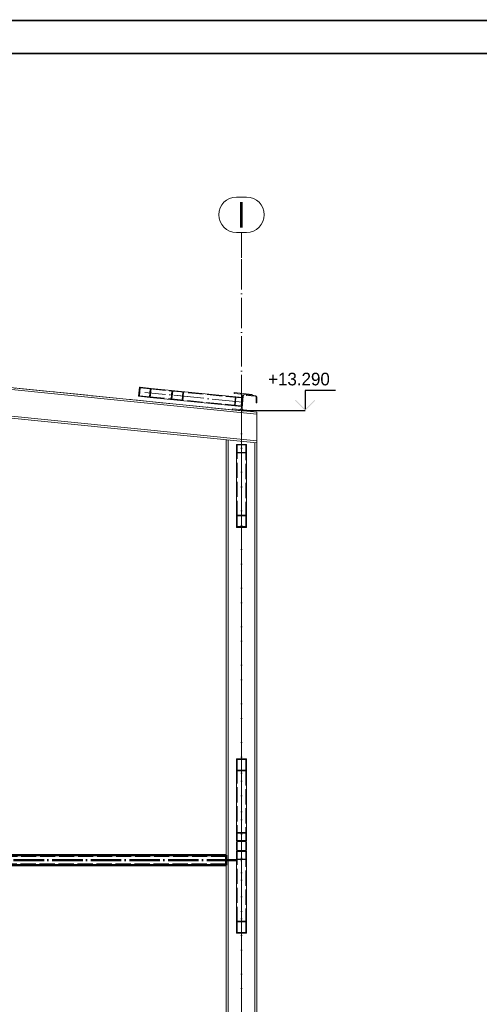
# Paper-space layout 'Layout1' of a CAD drawing. Extents: x -2 to 1380, y -36 to 422.
# Tile 9 of 58: x 236 to 327, y 226 to 420. Entities that reach past the tile are written whole.
import ezdxf
from ezdxf.enums import TextEntityAlignment as Align

# ---------------------------------------------------------------- set-up
doc = ezdxf.new("R2010")
doc.units = 0
for name, pattern in [('ACAD_ISO02W100', [15, 12, -3]), ('ACAD_ISO04W100', [30.5, 24, -3, 0.5, -3]), ('HP_01_CER_B', [8, 5, -1, 1, -1])]:
    doc.linetypes.add(name, pattern=pattern)
doc.layers.get('DEFPOINTS').update_dxf_attribs({"color": 132, "linetype": 'CONTINUOUS'})
doc.layers.add('AS_INS_ON', color=7, linetype='CONTINUOUS')
doc.layers.add('RAMECEK_HP', color=251, linetype='CONTINUOUS')
for name, color, linetype, lineweight in [('SS_1.ET-HALA_TaO-KCE_OPLASTENI', 9, 'CONTINUOUS', 13), ('SS_1.ET-HALA_TaO-PRISTAVBA-PRICEL', 9, 'CONTINUOUS', 13), ('SS_1.ET-HALA_TaO-PRISTAVBA-SLOUP', 9, 'CONTINUOUS', 13), ('SS_1.ET-HALA_TaO-PRISTAVBA-VAZNICE', 9, 'CONTINUOUS', 13), ('SS_1.ET-HALA_TaO-PRISTAVBA-ZTUZENI_STRESNI', 9, 'CONTINUOUS', 13), ('SS_1.ET-HALA_TaO-PRISTAVBA-ZTUZENI_SVISLE', 9, 'CONTINUOUS', 13), ('SS_1.ET-HALA_TaO-RASTR', 7, 'HP_01_CER_B', 13), ('SS_2.ET-HALA_TaO-PRISTAVBA-VNITRNI_KCE', 190, 'CONTINUOUS', 50)]:
    doc.layers.add(name, color=color, linetype=linetype, lineweight=lineweight)
doc.styles.add('ROMANS', font='romans.shx', dxfattribs={"width": 0.8})
doc.styles.add('romans.shx', font='romans.shx', dxfattribs={"height": 5})

# ---------------------------------------------------------------- blocks, each defined once
blk = doc.blocks.new('*U6')
at = {"layer": 'RAMECEK_HP', "lineweight": 35, "const_width": 0.35}
for points in [[(0, 420), (0, 0), (1188, 0), (1188, 420)], [(6.5, 413.5), (6.5, 6.5), (1181.5, 6.5), (1181.5, 413.5)]]:
    blk.add_lwpolyline(points, close=True, dxfattribs=at)
at = {"layer": 'DEFPOINTS', "style": 'ROMANS', "width": 0.8}
blk.add_attdef('TISK', text='', height=10, dxfattribs=at).set_placement((1188, -33), align=Align.RIGHT)

psp = doc.layouts.get("Layout1")

# ---------------------------------------------------------------- hatches: boundary and pattern name
at = {"layer": 'AS_INS_ON'}
psp.add_hatch(color=3, dxfattribs=at).paths.add_polyline_path([(290.3285, 345.0761), (290.1871, 344.9346), (292.1871, 342.9346), (294.1871, 344.9346), (294.0457, 345.0761), (292.1871, 343.2175)])

# ---------------------------------------------------------------- linework, layer by layer
at = {"layer": 'AS_INS_ON', "color": 3}
for p, q in [((298.1871, 346.9346, -219343.2), (292.1871, 346.9346, -219343.2)), ((292.1871, 346.9346, -219343.2), (292.1871, 343.2175, -219343.2)), ((292.1871, 342.9346), (279.6339, 342.9346))]:
    psp.add_line(p, q, dxfattribs=at)
at = {"layer": 'SS_1.ET-HALA_TaO-KCE_OPLASTENI', "color": 5, "linetype": 'Continuous', "ltscale": 0.25}
for p, q in [((280.6437, 346.0798), (280.6317, 345.9604)), ((280.6317, 345.9604), (282.4417, 345.7794)), ((282.4536, 345.8988), (281.7462, 345.9695)), ((282.5137, 345.6998), (282.5137, 344.4807)), ((282.5137, 344.4807), (282.6337, 344.4807)), ((282.6337, 345.6998), (282.6337, 344.4807))]:
    psp.add_line(p, q, dxfattribs=at)
at = {"layer": 'SS_1.ET-HALA_TaO-KCE_OPLASTENI', "color": 5, "linetype": 'Continuous', "ltscale": 0.25, "extrusion": (-3.7494e-33, 6.12323e-17, -1)}
psp.add_arc((-282.4337, 345.6998), 0.08, 95.710593, 180, dxfattribs=at)
at = {"layer": 'SS_1.ET-HALA_TaO-KCE_OPLASTENI', "color": 5, "linetype": 'Continuous', "ltscale": 0.25}
psp.add_arc((282.4337, 345.6998), 0.2, 0, 84.289407, dxfattribs=at)
at = {"layer": 'SS_1.ET-HALA_TaO-PRISTAVBA-PRICEL', "color": 9, "linetype": 'ACAD_ISO04W100', "ltscale": 0.25}
psp.add_line((279.6337, 342.9346), (135.5337, 357.3446), dxfattribs=at)
at = {"layer": 'SS_1.ET-HALA_TaO-PRISTAVBA-PRICEL', "color": 5, "linetype": 'Continuous', "ltscale": 0.25}
for p, q in [((138.5338, 356.6627), (282.6337, 342.2527)), ((282.6337, 336.9866), (138.5338, 351.3966)), ((138.5338, 351.0147), (282.6337, 336.6047)), ((233.3248, 347.5655), (277.8427, 343.1137)), ((281.4248, 342.7555), (282.6337, 342.6346)), ((282.6337, 342.6346), (282.6337, 336.6047))]:
    psp.add_line(p, q, dxfattribs=at)
at = {"layer": 'SS_1.ET-HALA_TaO-PRISTAVBA-SLOUP', "color": 9, "linetype": 'ACAD_ISO04W100', "ltscale": 0.25}
psp.add_line((279.6337, 57.1346), (279.6337, 342.9346), dxfattribs=at)
at = {"layer": 'SS_1.ET-HALA_TaO-PRISTAVBA-SLOUP', "color": 5, "linetype": 'Continuous', "ltscale": 0.25}
for p, q in [((276.6337, 337.2047), (276.6337, 255.1346)), ((277.0137, 337.1667), (277.0137, 179.1346)), ((282.2537, 336.6427), (282.2537, 179.1346)), ((282.6337, 336.6047), (282.6337, 179.1346)), ((276.6337, 253.1346), (276.6337, 179.1346))]:
    psp.add_line(p, q, dxfattribs=at)
at = {"layer": 'SS_1.ET-HALA_TaO-PRISTAVBA-VAZNICE', "color": 5, "linetype": 'Continuous', "ltscale": 0.25}
for p, q in [((278.183, 346.5168), (278.1641, 346.3277)), ((279.5969, 346.1844), (278.1641, 346.3277)), ((281.7651, 346.1586), (278.183, 346.5168)), ((279.8656, 345.8561), (279.6228, 343.4282)), ((279.7422, 343.4162), (279.985, 345.8441)), ((281.7462, 345.9695), (280.3134, 346.1128)), ((281.7462, 345.9695), (281.7651, 346.1586)), ((277.8616, 343.3028), (277.8427, 343.1137)), ((277.8427, 343.1137), (281.4248, 342.7555)), ((279.2944, 343.1595), (277.8616, 343.3028)), ((281.4437, 342.9446), (280.0109, 343.0879)), ((281.4248, 342.7555), (281.4437, 342.9446))]:
    psp.add_line(p, q, dxfattribs=at)
at = {"layer": 'SS_1.ET-HALA_TaO-PRISTAVBA-VAZNICE', "color": 5, "linetype": 'Continuous', "ltscale": 0.25, "extrusion": (-2.97826e-12, -5.55191e-12, -1)}
psp.add_arc((-279.5671, 345.8859, 0), 0.3, 95.710593, 185.710593, dxfattribs=at)
at = {"layer": 'SS_1.ET-HALA_TaO-PRISTAVBA-VAZNICE', "color": 5, "linetype": 'Continuous', "ltscale": 0.25, "extrusion": (5.55197e-12, -2.9782e-12, -1)}
psp.add_arc((-280.2835, 345.8143), 0.3, 5.710593, 95.710593, dxfattribs=at)
at = {"layer": 'SS_1.ET-HALA_TaO-PRISTAVBA-VAZNICE', "color": 5, "linetype": 'Continuous', "ltscale": 0.25, "extrusion": (-3.7494e-33, 6.12323e-17, -1)}
for centre, start, end in [((-279.3243, 343.458), 185.710593, 275.710593), ((-280.0407, 343.3864), 275.710593, 5.710593)]:
    psp.add_arc(centre, 0.3, start, end, dxfattribs=at)
at = {"layer": 'SS_1.ET-HALA_TaO-PRISTAVBA-ZTUZENI_STRESNI', "color": 5, "linetype": 'Continuous', "ltscale": 0.25}
for p, q in [((259.5034, 347.5707), (259.3243, 345.7796)), ((259.6448, 347.436), (259.4896, 345.8837)), ((259.6448, 347.5565), (259.5034, 347.5707)), ((261.8035, 347.3407), (259.6448, 347.5565)), ((259.6448, 347.436), (261.6382, 347.2366)), ((261.6382, 347.2366), (261.483, 345.6844)), ((261.8035, 347.3407), (261.6244, 345.5496)), ((279.8337, 345.5377), (261.8035, 347.3407)), ((259.3243, 345.7796), (261.6244, 345.5496)), ((259.4896, 345.8837), (261.483, 345.6844)), ((261.6244, 345.5496), (279.6546, 343.7466))]:
    psp.add_line(p, q, dxfattribs=at)
at = {"layer": 'SS_1.ET-HALA_TaO-PRISTAVBA-ZTUZENI_STRESNI', "color": 9, "linetype": 'ACAD_ISO04W100', "ltscale": 0.25}
for q in [(260.5639, 346.5602), (266.9772, 345.9188)]:
    psp.add_line((279.8039, 344.6362), q, dxfattribs=at)
at = {"layer": 'SS_1.ET-HALA_TaO-PRISTAVBA-ZTUZENI_STRESNI', "color": 9, "linetype": 'ACAD_ISO02W100', "ltscale": 0.25}
for p, q in [((261.6382, 347.2366), (279.7288, 345.4276)), ((265.9048, 346.81), (265.7496, 345.2577)), ((266.0582, 346.7946), (265.9029, 345.2424)), ((265.9168, 346.9294), (265.9048, 346.81)), ((268.0515, 346.5953), (267.8963, 345.043)), ((268.2064, 346.5953), (268.0377, 344.9083)), ((268.2168, 346.6994), (268.2064, 346.5953)), ((261.483, 345.6844), (279.5736, 343.8753)), ((265.7496, 345.2577), (265.7377, 345.1383)), ((278.2599, 343.8861), (278.439, 345.6771)), ((278.3648, 343.9962), (278.52, 345.5484)), ((278.4271, 345.5577), (278.439, 345.6771)), ((279.5736, 343.8753), (279.7288, 345.4276)), ((279.7408, 345.547), (279.8337, 345.5377)), ((278.2599, 343.8861), (278.2718, 344.0055))]:
    psp.add_line(p, q, dxfattribs=at)
at = {"layer": 'SS_1.ET-HALA_TaO-PRISTAVBA-ZTUZENI_SVISLE', "color": 9, "linetype": 'ACAD_ISO04W100', "ltscale": 0.25}
for p, q in [((279.6337, 321.0946), (279.6337, 337.1346)), ((279.6337, 256.9346), (279.6337, 272.9746)), ((279.6337, 256.9346), (279.6337, 240.8946))]:
    psp.add_line(p, q, dxfattribs=at)
at = {"layer": 'SS_1.ET-HALA_TaO-PRISTAVBA-ZTUZENI_SVISLE', "color": 9, "linetype": 'ACAD_ISO02W100', "ltscale": 0.25}
for p, q in [((278.6337, 336.258), (278.6337, 334.5952)), ((280.6337, 334.5952), (278.6337, 334.5952)), ((278.6337, 334.5952), (278.6337, 319.8919)), ((280.5137, 336.1582), (278.7537, 336.1582)), ((278.7537, 322.1531), (278.7537, 336.1582)), ((280.5137, 334.695), (278.7537, 334.695)), ((280.5137, 336.1582), (280.5137, 322.1531)), ((278.6337, 274.1774), (278.6337, 259.5975)), ((278.7537, 258.0344), (278.7537, 271.9162)), ((280.5137, 271.9162), (280.5137, 258.0344)), ((278.6337, 259.5975), (280.6337, 259.5975)), ((278.6337, 259.5975), (278.6337, 257.9347)), ((278.7537, 259.4977), (280.5137, 259.4977)), ((278.6337, 257.6946), (278.6337, 256.1746)), ((278.7537, 258.0344), (280.5137, 258.0344)), ((278.6337, 255.9346), (278.6337, 254.2718)), ((280.5137, 255.8349), (278.7537, 255.8349)), ((278.7537, 241.9531), (278.7537, 255.8349)), ((280.5137, 255.8349), (280.5137, 241.9531)), ((280.6337, 254.2718), (278.6337, 254.2718)), ((278.6337, 254.2718), (278.6337, 239.6919)), ((280.5137, 254.3716), (278.7537, 254.3716))]:
    psp.add_line(p, q, dxfattribs=at)
at = {"layer": 'SS_1.ET-HALA_TaO-PRISTAVBA-ZTUZENI_SVISLE', "color": 5, "linetype": 'Continuous', "ltscale": 0.25}
for p, q in [((280.6337, 336.258), (278.6337, 336.258)), ((278.6337, 336.258), (278.6337, 322.2974)), ((280.6337, 336.258), (280.6337, 322.2974)), ((278.6337, 322.2974), (280.6337, 322.2974)), ((278.6337, 322.2974), (278.6337, 319.8919)), ((278.7537, 322.1531), (280.5137, 322.1531)), ((278.7537, 320.0362), (278.7537, 322.1531)), ((280.5137, 322.1531), (280.5137, 320.0362)), ((280.6337, 322.2974), (280.6337, 319.8919)), ((278.6337, 319.8919), (280.6337, 319.8919)), ((278.7537, 320.0362), (280.5137, 320.0362)), ((280.6337, 274.1774), (278.6337, 274.1774)), ((278.6337, 274.1774), (278.6337, 271.7719)), ((280.5137, 274.0331), (278.7537, 274.0331)), ((278.7537, 271.9162), (278.7537, 274.0331)), ((280.5137, 274.0331), (280.5137, 271.9162)), ((280.6337, 274.1774), (280.6337, 271.7719)), ((280.6337, 271.7719), (278.6337, 271.7719)), ((278.6337, 271.7719), (278.6337, 257.9347)), ((280.5137, 271.9162), (278.7537, 271.9162)), ((280.6337, 271.7719), (280.6337, 257.9347)), ((278.6337, 257.9347), (278.8737, 257.9347)), ((278.6337, 257.6946), (278.6337, 256.1746)), ((278.7537, 256.1746), (278.7537, 257.6946)), ((278.8737, 257.9346), (280.3937, 257.9346)), ((278.8737, 257.8146), (280.3937, 257.8146)), ((280.3937, 257.9347), (280.6337, 257.9347)), ((280.5137, 257.6946), (280.5137, 256.1746)), ((280.6337, 257.6946), (280.6337, 256.1746)), ((278.8737, 255.9346), (278.6337, 255.9346)), ((278.6337, 255.9346), (278.6337, 242.0974)), ((280.3937, 256.0546), (278.8737, 256.0546)), ((280.3937, 255.9346), (278.8737, 255.9346)), ((280.6337, 255.9346), (280.3937, 255.9346)), ((280.6337, 255.9346), (280.6337, 242.0974)), ((278.6337, 242.0974), (280.6337, 242.0974)), ((278.6337, 242.0974), (278.6337, 239.6919)), ((278.7537, 241.9531), (280.5137, 241.9531)), ((278.7537, 239.8362), (278.7537, 241.9531)), ((280.5137, 241.9531), (280.5137, 239.8362)), ((280.6337, 242.0974), (280.6337, 239.6919)), ((278.6337, 239.6919), (280.6337, 239.6919)), ((278.7537, 239.8362), (280.5137, 239.8362))]:
    psp.add_line(p, q, dxfattribs=at)
for centre, start, end in [((278.8737, 257.6946), 90, 180), ((280.3937, 257.6946), 0, 90), ((278.8737, 256.1746), 180, 270), ((280.3937, 256.1746), 270, 0)]:
    psp.add_arc(centre, 0.24, start, end, dxfattribs=at)
at = {"layer": 'SS_1.ET-HALA_TaO-PRISTAVBA-ZTUZENI_SVISLE', "color": 5, "linetype": 'Continuous', "ltscale": 0.25, "extrusion": (9.70128e-12, -4.01834e-12, -1)}
psp.add_arc((-278.8737, 257.6946, 0), 0.12, 0, 90, dxfattribs=at)
at = {"layer": 'SS_1.ET-HALA_TaO-PRISTAVBA-ZTUZENI_SVISLE', "color": 5, "linetype": 'Continuous', "ltscale": 0.25, "extrusion": (-4.0184e-12, -9.70122e-12, -1)}
psp.add_arc((-280.3937, 257.6946, 0), 0.12, 90, 180, dxfattribs=at)
at = {"layer": 'SS_1.ET-HALA_TaO-PRISTAVBA-ZTUZENI_SVISLE', "color": 5, "linetype": 'Continuous', "ltscale": 0.25, "extrusion": (-3.7494e-33, 6.12323e-17, -1)}
for centre, start, end in [((-278.8737, 256.1746), 270, 0), ((-280.3937, 256.1746), 180, 270)]:
    psp.add_arc(centre, 0.12, start, end, dxfattribs=at)
at = {"layer": 'SS_1.ET-HALA_TaO-RASTR', "linetype": 'Continuous', "ltscale": 0.25}
for p, q in [((280.6337, 385.1478), (278.6337, 385.1478)), ((278.6337, 378.1478), (280.6337, 378.1478))]:
    psp.add_line(p, q, dxfattribs=at)
at = {"layer": 'SS_1.ET-HALA_TaO-RASTR', "linetype": 'ACAD_ISO04W100', "ltscale": 0.25}
for p, q in [((279.6337, 373.1478), (279.6337, 378.1478)), ((279.6337, 77.1346), (279.6337, 373.1488)), ((279.6337, 373.1488), (279.6337, 373.1478))]:
    psp.add_line(p, q, dxfattribs=at)
at = {"layer": 'SS_1.ET-HALA_TaO-RASTR', "linetype": 'Continuous', "ltscale": 0.25}
for centre, start, end in [((278.6337, 381.6478), 90, 270), ((280.6337, 381.6478), 270, 90)]:
    psp.add_arc(centre, 3.5, start, end, dxfattribs=at)
at = {"layer": 'SS_2.ET-HALA_TaO-PRISTAVBA-VNITRNI_KCE', "color": 1, "linetype": 'Continuous', "ltscale": 0.25}
for p, q in [((276.6337, 255.1346), (138.5338, 255.1346)), ((276.6337, 255.1346), (276.6337, 253.1346)), ((138.5338, 253.1346), (276.6337, 253.1346))]:
    psp.add_line(p, q, dxfattribs=at)
at = {"layer": 'SS_2.ET-HALA_TaO-PRISTAVBA-VNITRNI_KCE', "color": 3, "linetype": 'ACAD_ISO02W100', "ltscale": 0.25}
for p, q in [((276.6337, 255.0146), (138.5338, 255.0146)), ((138.5338, 253.2546), (276.6337, 253.2546))]:
    psp.add_line(p, q, dxfattribs=at)
at = {"layer": 'SS_2.ET-HALA_TaO-PRISTAVBA-VNITRNI_KCE', "color": 7, "linetype": 'ACAD_ISO04W100', "ltscale": 0.25}
psp.add_line((135.5337, 254.1346), (279.6337, 254.1346), dxfattribs=at)

# ---------------------------------------------------------------- block references
at = {"layer": 'RAMECEK_HP'}
psp.add_blockref('*U6', (0, 0), dxfattribs=at)

# ---------------------------------------------------------------- texts
at = {"layer": 'AS_INS_ON', "color": 3}
psp.add_text('+13.290', height=2.5, dxfattribs=at).set_placement((284.8952, 347.9346))
at = {"layer": 'SS_1.ET-HALA_TaO-RASTR', "color": 7, "style": 'romans.shx'}
psp.add_text('I', height=5, dxfattribs=at).set_placement((278.6909, 379.1478))

doc.saveas('drawing.dxf')
